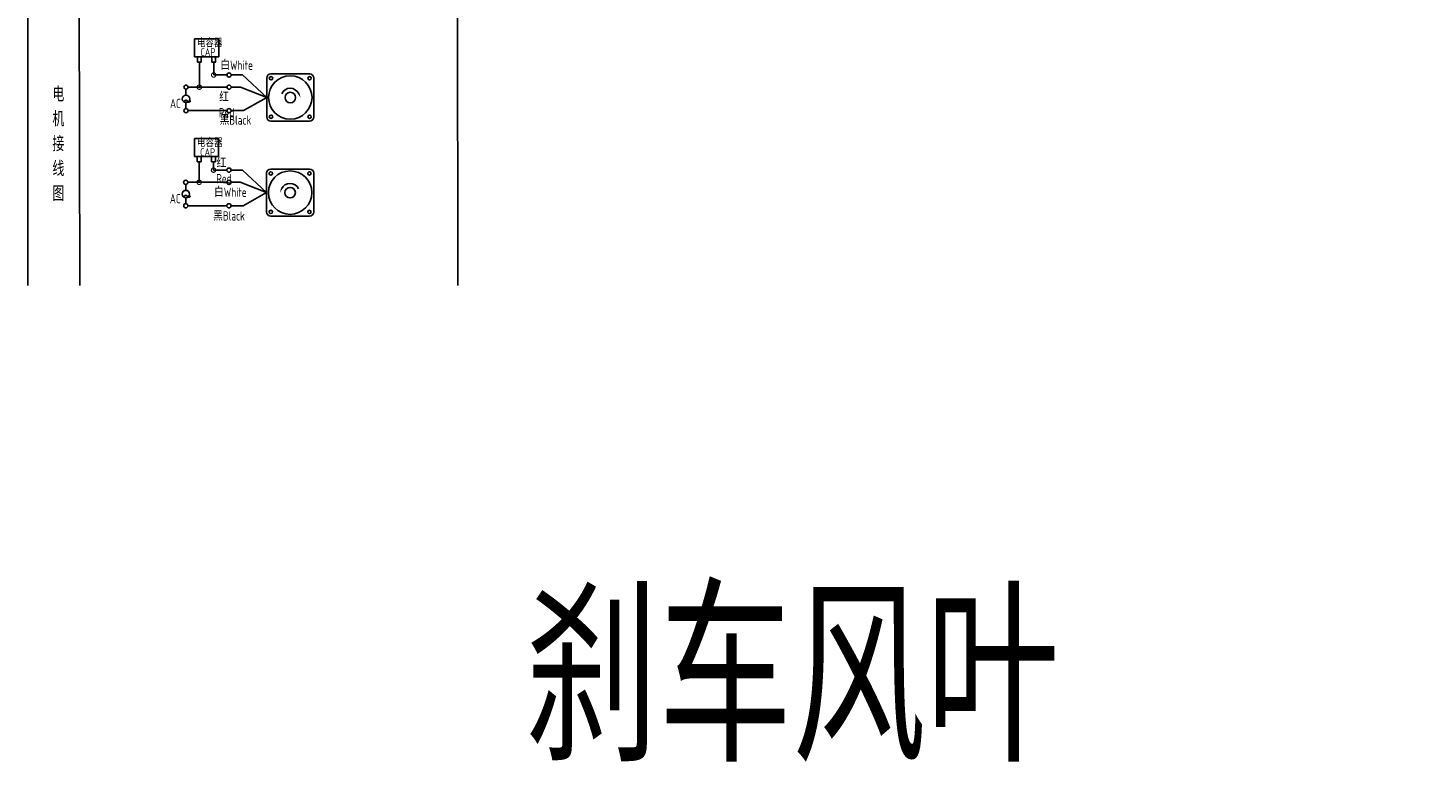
# Model space of a CAD drawing. Header units: inches. Extents: x 837 to 6223, y -2862 to 3098.
# Tile 48 of 139: x 4189 to 5027, y -1143 to -692. Entities that reach past the tile are written whole.
import ezdxf

# ---------------------------------------------------------------- set-up
doc = ezdxf.new("R2010")
doc.units = ezdxf.units.IN
doc.header["$LTSCALE"] = 10
doc.header["$MEASUREMENT"] = 0
for name, color, linetype in [('1轮廓实线层', 7, 'Continuous'), ('2细线层', 4, 'Continuous'), ('6文字层', 3, 'Continuous'), ('7标注层', 4, 'Continuous')]:
    doc.layers.add(name, color=color, linetype=linetype)
doc.styles.add('PC_TEXTSTYLE', font='isocp.shx', dxfattribs={"width": 0.8, "bigfont": 'HZFS.SHX'})

# ---------------------------------------------------------------- blocks, each defined once
blk = doc.blocks.new('_DotSmall')
at = {"color": 0, "linetype": 'ByBlock', "const_width": 0.5}
blk.add_lwpolyline([(-0.0625, 0, 1), (0.0625, 0, 1)], format="xyb", close=True, dxfattribs=at)

msp = doc.modelspace()

# ---------------------------------------------------------------- linework, layer by layer
at = {"layer": '1轮廓实线层'}
for p, q in [((4189.22651, -387.74639), (4189.22651, -702.88167)), ((4189.22651, -643.06972), (4189.22651, -846.60125)), ((4189.22651, -658.18914), (4189.22651, -846.60125)), ((4446.17335, -658.18914), (4446.48544, -846.60123))]:
    msp.add_line(p, q, dxfattribs=at)
at = {"layer": '2细线层'}
for p, q in [((4220.20371, -846.60123), (4219.75279, -675.29925)), ((4288.86621, -709.50288), (4288.86621, -698.82398)), ((4288.86621, -698.82398), (4303.39855, -698.82398)), ((4303.39855, -698.82398), (4303.39855, -709.50288)), ((4288.86621, -709.50288), (4303.34023, -709.50288)), ((4290.56986, -712.699), (4290.56986, -709.50288)), ((4292.91713, -712.699), (4292.91713, -709.50288)), ((4299.17571, -712.69142), (4299.17571, -709.4953)), ((4301.52298, -712.69142), (4301.52298, -709.4953)), ((4291.77741, -712.699), (4290.56986, -712.699)), ((4291.7435, -712.699), (4292.95105, -712.699)), ((4291.77741, -727.7555), (4291.77741, -712.699)), ((4300.38326, -712.69142), (4299.17571, -712.69142)), ((4300.34934, -712.69142), (4301.55689, -712.69142)), ((4300.38326, -720.45652), (4300.38326, -712.66021)), ((4308.32981, -720.45652), (4300.38326, -720.45652)), ((4317.66048, -720.45652), (4310.84487, -720.45652)), ((4332.08948, -733.9552), (4317.66048, -720.45652)), ((4308.33565, -727.7555), (4291.77741, -727.7555)), ((4332.08948, -733.9552), (4318.09745, -741.81518)), ((4308.32981, -741.81518), (4285.06134, -741.81518)), ((4318.09745, -741.81518), (4310.84487, -741.81518)), ((4288.78229, -769.19263), (4288.78229, -758.51373)), ((4288.78229, -758.51373), (4303.31463, -758.51373)), ((4303.31463, -758.51373), (4303.31463, -769.19263)), ((4288.78229, -769.19263), (4303.25631, -769.19263)), ((4290.48594, -772.38874), (4290.48594, -769.19263)), ((4292.83321, -772.38874), (4292.83321, -769.19263)), ((4299.09179, -772.38117), (4299.09179, -769.18505)), ((4301.43906, -772.38117), (4301.43906, -769.18505)), ((4291.69349, -772.38874), (4290.48594, -772.38874)), ((4291.65958, -784.71921), (4291.65958, -772.38874)), ((4291.65958, -772.38874), (4292.86713, -772.38874)), ((4300.29934, -772.38117), (4299.09179, -772.38117)), ((4300.26542, -772.38117), (4301.47297, -772.38117)), ((4300.26542, -777.42024), (4300.26542, -772.38761)), ((4308.21198, -777.42024), (4300.26542, -777.42024)), ((4317.54265, -777.42024), (4310.72704, -777.42024)), ((4331.97164, -790.91892), (4317.54265, -777.42024)), ((4308.21782, -784.71921), (4291.65958, -784.71921)), ((4331.97164, -790.91892), (4317.97962, -798.7789)), ((4308.21198, -798.7789), (4284.9435, -798.7789)), ((4317.97962, -798.7789), (4310.72704, -798.7789)), ((4334.48098, -805.03393), (4357.69233, -805.03393))]:
    msp.add_line(p, q, dxfattribs=at)
at = {"layer": '2细线层', "color": 4}
for p, q in [((4334.59881, -719.84019), (4357.81017, -719.84019)), ((4332.08948, -745.56087), (4332.08948, -722.34952)), ((4360.3195, -722.34952), (4360.3195, -745.56087)), ((4357.81017, -748.07021), (4334.59881, -748.07021)), ((4335.62665, -748.07021), (4334.59881, -748.07021)), ((4334.48098, -776.8039), (4357.69233, -776.8039)), ((4331.97164, -802.52459), (4331.97164, -779.31324)), ((4360.20167, -779.31324), (4360.20167, -802.52459))]:
    msp.add_line(p, q, dxfattribs=at)
at = {"layer": '2细线层'}
for points in [[(4351.23836, -731.60786, 0, 0, 0), (4351.23836, -731.60786, 0.941, 0, 0), (4352.36491, -734.02376, 0, 0, 0)], [(4341.05278, -788.57158, 0, 0, 0), (4341.05278, -788.57158, 0.941, 0, 0), (4339.92623, -790.98748, 0, 0, 0)]]:
    msp.add_lwpolyline(points, format="xyseb", dxfattribs=at)
for centre in [(4309.58734, -720.45652), (4283.74891, -727.7555), (4309.59319, -727.7555), (4283.76965, -741.81518), (4309.58734, -741.81518), (4309.46951, -777.42024), (4283.63108, -784.71921), (4309.47535, -784.71921), (4283.65182, -798.7789), (4309.46951, -798.7789)]:
    msp.add_circle(centre, 1.25753, dxfattribs=at)
at = {"layer": '2细线层', "color": 4}
for centre, radius in [((4346.20449, -733.9552), 12.99077), ((4334.6711, -722.4218), 1.01942), ((4357.73788, -722.4218), 1.01942), ((4346.20449, -733.9552), 3.13667), ((4334.6711, -745.48859), 1.01942), ((4357.73788, -745.48859), 1.01942), ((4346.08666, -790.91892), 12.99077), ((4334.55326, -779.38552), 1.01942), ((4357.62005, -779.38552), 1.01942), ((4346.08666, -790.91892), 3.13667), ((4334.55326, -802.45231), 1.01942), ((4357.62005, -802.45231), 1.01942)]:
    msp.add_circle(centre, radius, dxfattribs=at)
for centre, start, end in [((4334.59881, -722.34952), 90, 180), ((4357.81017, -722.34952), 0, 90), ((4334.59881, -745.56087), 180, 270), ((4357.81017, -745.56087), 270, 0), ((4334.48098, -779.31324), 90, 180), ((4357.69233, -779.31324), 0, 90), ((4334.48098, -802.52459), 180, 270), ((4357.69233, -802.52459), 270, 0)]:
    msp.add_arc(centre, 2.50934, start, end, dxfattribs=at)
at = {"layer": '2细线层'}
for centre in [(4346.20449, -733.9552), (4346.08666, -790.91892)]:
    msp.add_arc(centre, 5.55426, 25, 156.22351377, dxfattribs=at)
at = {"layer": '7标注层'}
for p, q in [((4291.77741, -727.7555), (4285.00644, -727.7555)), ((4316.36925, -727.7555), (4310.85072, -727.7555)), ((4332.08948, -733.9552), (4316.36925, -727.7555)), ((4283.76238, -729.01295), (4283.76462, -732.57301)), ((4283.76741, -736.99759), (4283.76965, -740.55765)), ((4283.64455, -785.97667), (4283.64679, -789.53673)), ((4291.65958, -784.71921), (4284.88861, -784.71921)), ((4316.25141, -784.71921), (4310.73288, -784.71921)), ((4331.97164, -790.91892), (4316.25141, -784.71921)), ((4283.64958, -793.96131), (4283.65182, -797.52137))]:
    msp.add_line(p, q, dxfattribs=at)
for centre in [(4283.76602, -734.7853), (4283.64818, -791.74902)]:
    msp.add_circle(centre, 2.21229, dxfattribs=at)

# ---------------------------------------------------------------- block references
at = {"layer": '2细线层'}
for p, xscale, yscale, zscale, rotation in [((4300.38326, -720.45652), 5.299573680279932, 5.299573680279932, 5.299573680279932, 0.05529606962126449), ((4291.77741, -727.7555), 5.299573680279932, 5.299573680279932, 5.299573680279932, 0.05529606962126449), ((4300.26542, -777.42024), 5.299573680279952, 5.299573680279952, 5.299573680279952, 0.05529606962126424), ((4291.65958, -784.71921), 5.299573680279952, 5.299573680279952, 5.299573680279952, 0.05529606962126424)]:
    msp.add_blockref('_DotSmall', p, dxfattribs=dict(at, xscale=xscale, yscale=yscale, zscale=zscale, rotation=rotation))

# ---------------------------------------------------------------- texts
at = {"layer": '6文字层', "style": 'PC_TEXTSTYLE'}
for s, insert, char_height, width, attachment_point in [('\\pi0.61362;电容器', (4289.75059, -699.04491), 4.7060261, 25.3033154, 1), ('\\pi3.1962;CAP', (4289.22349, -704.44422), 4.7060261, 14.4740203, 1), ('白White', (4304.33306, -711.79069), 5.590759, 19.2640921, 1), ('{\\C3;     电\\P     机\\P     接\\P     线\\P     图}', (4197.19909, -727.46024), 8.9248914, 175.8223704, 2), ('\\pi0.11496;~', (4281.76789, -730.76923), 11.3057572, 3.8477626, 1), ('\\pi2.1218;AC', (4272.10741, -734.74466), 5.590759, 10.0579945, 1), ('\\pi0.16814;红Red', (4303.4741, -730.90166), 5.590759, 14.2985603, 1), ('黑Black', (4303.93321, -744.65132), 5.590759, 20.0394661, 1), ('\\pi0.61362;电容器', (4289.80657, -758.75987), 4.7060261, 21.7768116, 1), ('\\pi0.16814;红Red', (4301.89059, -770.40036), 5.590759, 14.2985603, 1), ('\\pi3.1962;CAP', (4289.06193, -764.34219), 4.7060261, 14.4740203, 1), ('白White', (4300.59662, -787.85757), 5.590759, 21.6531437, 1), ('\\pi0.11496;~', (4281.65005, -787.73295), 11.3057572, 3.8477626, 1), ('\\pi2.1218;AC', (4271.98958, -791.70838), 5.590759, 10.0579945, 1), ('黑Black', (4300.11569, -802.04238), 5.590759, 20.9993997, 1), ('{\\C3;刹车风叶}', (4486.55648, -1031.64061), 100, 342.4338119, 1)]:
    msp.add_mtext(s, dxfattribs=dict(at, insert=insert, char_height=char_height, width=width, attachment_point=attachment_point))

doc.saveas('drawing.dxf')
